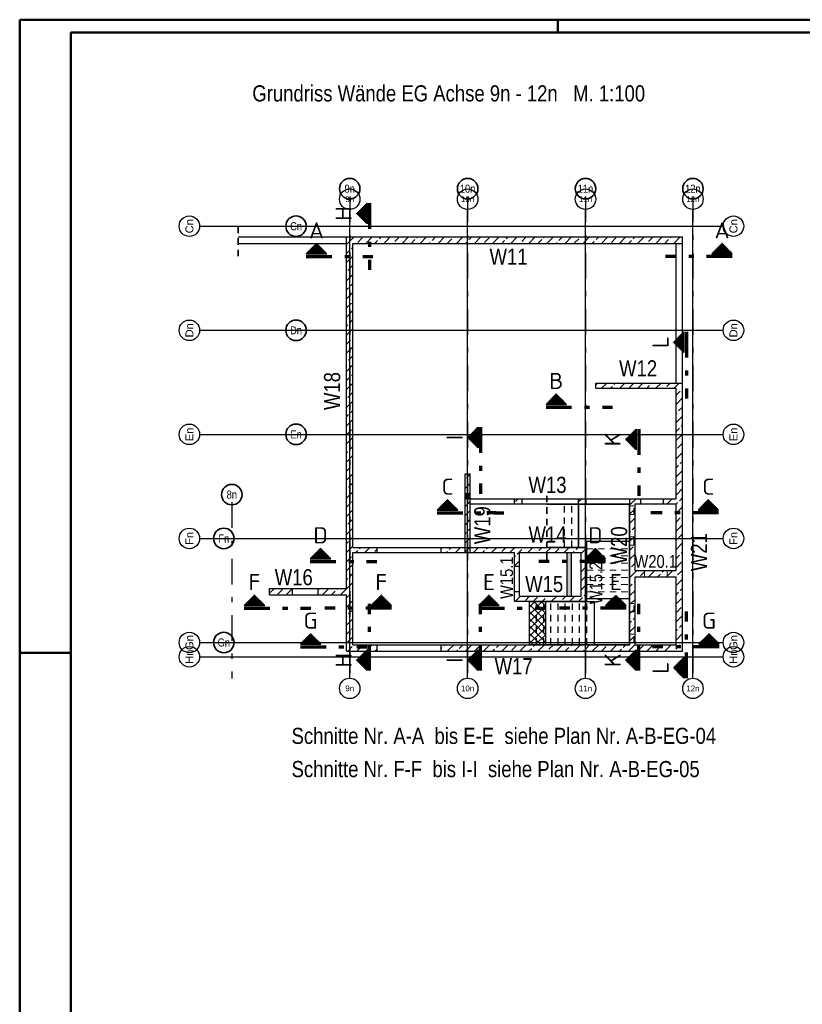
# Model space of a CAD drawing. Header units: millimetres. Extents: x -47 to 138, y -47 to 66.
# Tile 8 of 20: x 0 to 15, y 23 to 42. Entities that reach past the tile are written whole.
import ezdxf
from ezdxf.enums import TextEntityAlignment as Align

# ---------------------------------------------------------------- set-up
doc = ezdxf.new("R2010")
doc.units = ezdxf.units.MM
doc.linetypes.add('DASHDOTX2', pattern=[2, 1, -0.5, 0, -0.5])
doc.linetypes.add('HIDDEN', pattern=[0.375, 0.25, -0.125])
for name, color, linetype, lineweight in [('Achsen', 7, 'Continuous', 20), ('Bewehrung', 7, 'Continuous', 20), ('Schraffuren', 7, 'Continuous', 20)]:
    doc.layers.add(name, color=color, linetype=linetype, lineweight=lineweight)
doc.styles.add('Arial', font='arial.ttf')
doc.styles.add('Arial Narrow', font='ARIALN.TTF')
doc.styles.add('isocp', font='isocp', dxfattribs={"width": 1.1})
pattern_1 = [(0, (0, 0), (0, 0.02), [])]
pattern_2 = [(90, (0, 0), (-0.02, 1e-18), [])]
pattern_3 = [(45, (0, 0), (-0.1767767, 0.1767767), [0.125, -0.05]), (45, (-0.0884, 0.0884), (-0.1767767, 0.1767767), [])]

msp = doc.modelspace()

# ---------------------------------------------------------------- hatches: boundary and pattern name
at = {"lineweight": 50}
h = msp.add_hatch(dxfattribs=at)
h.set_pattern_fill('Mau', color=4, scale=0.01, angle=90, style=0, pattern_type=2)
h.set_pattern_definition(pattern_2)
h.paths.add_polyline_path([(6.775851, 38.468684), (6.575851, 38.268684), (6.775851, 38.068684)])
h = msp.add_hatch(dxfattribs=at)
h.set_pattern_fill('Mau', color=4, scale=0.01, style=0, pattern_type=2)
h.set_pattern_definition(pattern_1)
h.paths.add_polyline_path([(5.990585, 37.482417), (5.790585, 37.682417), (5.590585, 37.482417)])
h = msp.add_hatch(dxfattribs=at)
h.set_pattern_fill('Mau', color=4, scale=0.01, style=0, pattern_type=2)
h.set_pattern_definition(pattern_1)
h.paths.add_polyline_path([(13.900763, 37.482417), (13.700763, 37.682417), (13.500763, 37.482417)])
h = msp.add_hatch(dxfattribs=at)
h.set_pattern_fill('Mau', color=4, scale=0.01, angle=90, style=0, pattern_type=2)
h.set_pattern_definition(pattern_2)
h.paths.add_polyline_path([(12.957664, 35.958652), (12.757664, 35.758652), (12.957664, 35.558652)])
h = msp.add_hatch(dxfattribs=at)
h.set_pattern_fill('Mau', color=4, scale=0.01, style=0, pattern_type=2)
h.set_pattern_definition(pattern_1)
h.paths.add_polyline_path([(10.666946, 34.545362), (10.466946, 34.745362), (10.266946, 34.545362)])
h = msp.add_hatch(dxfattribs=at)
h.set_pattern_fill('Mau', color=4, scale=0.01, angle=90, style=0, pattern_type=2)
h.set_pattern_definition(pattern_2)
h.paths.add_polyline_path([(8.941193, 34.101187), (8.741193, 33.901187), (8.941193, 33.701187)])
h = msp.add_hatch(dxfattribs=at)
h.set_pattern_fill('Mau', color=4, scale=0.01, angle=90, style=0, pattern_type=2)
h.set_pattern_definition(pattern_2)
h.paths.add_polyline_path([(12.024646, 34.063117), (11.824646, 33.863117), (12.024646, 33.663117)])
h = msp.add_hatch(dxfattribs=at)
h.set_pattern_fill('Mau', color=4, scale=0.01, style=0, pattern_type=2)
h.set_pattern_definition(pattern_1)
h.paths.add_polyline_path([(8.546926, 32.484473), (8.346926, 32.684473), (8.146926, 32.484473)])
h = msp.add_hatch(dxfattribs=at)
h.set_pattern_fill('Mau', color=4, scale=0.01, style=0, pattern_type=2)
h.set_pattern_definition(pattern_1)
h.paths.add_polyline_path([(13.632446, 32.484473), (13.432446, 32.684473), (13.232446, 32.484473)])
h = msp.add_hatch(dxfattribs=at)
h.set_pattern_fill('Mau', color=4, scale=0.01, style=0, pattern_type=2)
h.set_pattern_definition(pattern_1)
h.paths.add_polyline_path([(6.068582, 31.534951), (5.868582, 31.734951), (5.668582, 31.534951)])
h = msp.add_hatch(dxfattribs=at)
h.set_pattern_fill('Mau', color=4, scale=0.01, style=0, pattern_type=2)
h.set_pattern_definition(pattern_1)
h.paths.add_polyline_path([(11.030021, 31.534951), (11.430021, 31.534951), (11.230021, 31.734951)])
h = msp.add_hatch(dxfattribs=at)
h.set_pattern_fill('Mau', color=4, scale=0.01, style=0, pattern_type=2)
h.set_pattern_definition(pattern_1)
h.paths.add_polyline_path([(4.779199, 30.622082), (4.579199, 30.822082), (4.379199, 30.622082)])
h = msp.add_hatch(dxfattribs=at)
h.set_pattern_fill('Mau', color=4, scale=0.01, style=0, pattern_type=2)
h.set_pattern_definition(pattern_1)
h.paths.add_polyline_path([(7.253803, 30.622082), (7.053803, 30.822082), (6.853803, 30.622082)])
h = msp.add_hatch(dxfattribs=at)
h.set_pattern_fill('Mau', color=4, scale=0.01, style=0, pattern_type=2)
h.set_pattern_definition(pattern_1)
h.paths.add_polyline_path([(9.354708, 30.622082), (9.154708, 30.822082), (8.954708, 30.622082)])
h = msp.add_hatch(dxfattribs=at)
h.set_pattern_fill('Mau', color=4, scale=0.01, style=0, pattern_type=2)
h.set_pattern_definition(pattern_1)
h.paths.add_polyline_path([(11.829312, 30.622082), (11.629312, 30.822082), (11.429312, 30.622082)])
h = msp.add_hatch(dxfattribs=at)
h.set_pattern_fill('Mau', color=4, scale=0.01, style=0, pattern_type=2)
h.set_pattern_definition(pattern_1)
h.paths.add_polyline_path([(5.876052, 29.870172), (5.676052, 30.070172), (5.476052, 29.870172)])
h = msp.add_hatch(dxfattribs=at)
h.set_pattern_fill('Mau', color=4, scale=0.01, style=0, pattern_type=2)
h.set_pattern_definition(pattern_1)
h.paths.add_polyline_path([(13.647198, 29.870172), (13.447198, 30.070172), (13.247198, 29.870172)])
h = msp.add_hatch(dxfattribs=at)
h.set_pattern_fill('Mau', color=4, scale=0.01, angle=90, style=0, pattern_type=2)
h.set_pattern_definition(pattern_2)
h.paths.add_polyline_path([(6.775851, 29.757104), (6.575851, 29.557104), (6.775851, 29.357104)])
h = msp.add_hatch(dxfattribs=at)
h.set_pattern_fill('Mau', color=4, scale=0.01, angle=90, style=0, pattern_type=2)
h.set_pattern_definition(pattern_2)
h.paths.add_polyline_path([(8.941193, 29.757104), (8.741193, 29.557104), (8.941193, 29.357104)])
h = msp.add_hatch(dxfattribs=at)
h.set_pattern_fill('Mau', color=4, scale=0.01, angle=90, style=0, pattern_type=2)
h.set_pattern_definition(pattern_2)
h.paths.add_polyline_path([(12.024646, 29.757104), (11.824646, 29.557104), (12.024646, 29.357104)])
h = msp.add_hatch(dxfattribs=at)
h.set_pattern_fill('Mau', color=4, scale=0.01, angle=90, style=0, pattern_type=2)
h.set_pattern_definition(pattern_2)
h.paths.add_polyline_path([(12.957664, 29.608662), (12.757664, 29.408662), (12.957664, 29.208662)])
at = {"layer": 'Schraffuren', "lineweight": 13}
h = msp.add_hatch(dxfattribs=at)
h.set_pattern_fill('bB', color=6, scale=0.01, angle=45, style=0, pattern_type=2)
h.set_pattern_definition(pattern_3)
h.paths.add_polyline_path([(6.500662, 37.811778), (6.500662, 29.73178), (6.375662, 29.73178), (6.375662, 37.811778)])
h = msp.add_hatch(dxfattribs=at)
h.set_pattern_fill('bB', color=6, scale=0.01, angle=45, style=0, pattern_type=2)
h.set_pattern_definition(pattern_3)
h.paths.add_polyline_path([(7.150662, 37.811778), (7.150662, 37.686779), (6.500662, 37.686778), (6.500662, 37.811778)])
h = msp.add_hatch(dxfattribs=at)
h.set_pattern_fill('bB', color=6, scale=0.01, angle=45, style=0, pattern_type=2)
h.set_pattern_definition(pattern_3)
h.paths.add_polyline_path([(12.928162, 37.686778), (7.150662, 37.686779), (7.150662, 37.811778), (12.928162, 37.811778)])
h = msp.add_hatch(dxfattribs=at)
h.set_pattern_fill('bB', color=6, scale=0.01, angle=45, style=0, pattern_type=2)
h.set_pattern_definition(pattern_3)
h.paths.add_polyline_path([(12.80325, 34.961773), (12.80325, 34.861773), (11.238869, 34.861773), (11.238869, 34.961773)])
h = msp.add_hatch(dxfattribs=at)
h.set_pattern_fill('bB', color=6, scale=0.01, angle=45, style=0, pattern_type=2)
h.set_pattern_definition(pattern_3)
h.paths.add_polyline_path([(12.92825, 29.73178), (12.80325, 29.85678), (12.80325, 34.961775), (12.92825, 34.961775)])
h = msp.add_hatch(dxfattribs=at)
h.set_pattern_fill('bB', color=6, scale=0.01, angle=45, style=0, pattern_type=2)
h.set_pattern_definition(pattern_3)
h.paths.add_polyline_path([(8.788165, 33.193094), (8.788165, 31.656781), (8.688165, 31.656781), (8.688165, 33.193094)])
h = msp.add_hatch(dxfattribs=at)
h.set_pattern_fill('bB', color=6, scale=0.01, angle=45, style=0, pattern_type=2)
h.set_pattern_definition(pattern_3)
h.paths.add_polyline_path([(9.803065, 32.706782), (9.803065, 32.606782), (9.653065, 32.606782), (9.653065, 32.706782)])
h = msp.add_hatch(dxfattribs=at)
h.set_pattern_fill('bB', color=6, scale=0.01, angle=45, style=0, pattern_type=2)
h.set_pattern_definition(pattern_3)
h.paths.add_polyline_path([(11.053069, 32.706782), (11.053069, 32.606782), (10.903069, 32.606782), (10.903069, 32.706782)])
h = msp.add_hatch(dxfattribs=at)
h.set_pattern_fill('bB', color=6, scale=0.01, angle=45, style=0, pattern_type=2)
h.set_pattern_definition(pattern_3)
h.paths.add_polyline_path([(12.11557, 32.606782), (11.903162, 32.606782), (11.903162, 32.706782), (12.11557, 32.706782)])
h = msp.add_hatch(dxfattribs=at)
h.set_pattern_fill('bB', color=6, scale=0.01, angle=45, style=0, pattern_type=2)
h.set_pattern_definition(pattern_3)
h.paths.add_polyline_path([(12.80325, 32.706782), (12.80325, 32.606782), (12.55807, 32.606782), (12.55807, 32.706782)])
h = msp.add_hatch(dxfattribs=at)
h.set_pattern_fill('bB', color=6, scale=0.01, angle=45, style=0, pattern_type=2)
h.set_pattern_definition(pattern_3)
h.paths.add_polyline_path([(12.003162, 32.606782), (12.003162, 29.85678), (11.903162, 29.85678), (11.903162, 32.606782)])
h = msp.add_hatch(dxfattribs=at)
h.set_pattern_fill('bB', color=6, scale=0.01, angle=45, style=0, pattern_type=2)
h.set_pattern_definition(pattern_3)
h.paths.add_polyline_path([(6.970662, 31.756781), (6.970662, 31.656781), (6.500662, 31.656781), (6.500662, 31.756781)])
h = msp.add_hatch(dxfattribs=at)
h.set_pattern_fill('bB', color=6, scale=0.01, angle=45, style=0, pattern_type=2)
h.set_pattern_definition(pattern_3)
h.paths.add_polyline_path([(8.220662, 31.756781), (11.053162, 31.756781), (10.953162, 31.656781), (8.220662, 31.656781)])
h = msp.add_hatch(dxfattribs=at)
h.set_pattern_fill('bB', color=6, scale=0.01, angle=45, style=0, pattern_type=2)
h.set_pattern_definition(pattern_3)
h.paths.add_polyline_path([(11.053162, 31.756781), (11.053162, 30.70678), (10.953162, 30.80678), (10.953162, 31.656781)])
h = msp.add_hatch(dxfattribs=at)
h.set_pattern_fill('bB', color=6, scale=0.01, angle=45, style=0, pattern_type=2)
h.set_pattern_definition(pattern_3)
h.paths.add_polyline_path([(9.753162, 31.656781), (9.753162, 31.39428), (9.653162, 31.39428), (9.653162, 31.656781)])
at = {"layer": 'Schraffuren', "lineweight": 13, "true_color": 0xe6aeae}
msp.add_hatch(color=9, dxfattribs=at).paths.add_polyline_path([(10.765568, 31.656781), (10.765568, 30.80678), (10.678068, 30.80678), (10.678068, 31.656781)])
at = {"layer": 'Schraffuren', "lineweight": 13}
h = msp.add_hatch(dxfattribs=at)
h.set_pattern_fill('bB', color=6, scale=0.01, angle=45, style=0, pattern_type=2)
h.set_pattern_definition(pattern_3)
h.paths.add_polyline_path([(12.80325, 31.305593), (12.80325, 31.180593), (12.003162, 31.180593), (12.003162, 31.305593)])
h = msp.add_hatch(dxfattribs=at)
h.set_pattern_fill('bB', color=6, scale=0.01, angle=45, style=0, pattern_type=2)
h.set_pattern_definition(pattern_3)
h.paths.add_polyline_path([(5.320409, 30.831778), (4.875659, 30.831778), (4.875659, 30.956778), (5.320409, 30.956778)])
h = msp.add_hatch(dxfattribs=at)
h.set_pattern_fill('bB', color=6, scale=0.01, angle=45, style=0, pattern_type=2)
h.set_pattern_definition(pattern_3)
h.paths.add_polyline_path([(6.375659, 30.831778), (5.825409, 30.831778), (5.825409, 30.956778), (6.375659, 30.956778)])
h = msp.add_hatch(dxfattribs=at)
h.set_pattern_fill('bB', color=6, scale=0.01, angle=45, style=0, pattern_type=2)
h.set_pattern_definition(pattern_3)
h.paths.add_polyline_path([(9.753162, 30.80678), (9.653162, 30.70678), (9.653162, 30.89428), (9.753162, 30.89428)])
h = msp.add_hatch(dxfattribs=at)
h.set_pattern_fill('bB', color=6, scale=0.01, angle=45, style=0, pattern_type=2)
h.set_pattern_definition(pattern_3)
h.paths.add_polyline_path([(11.053162, 30.70678), (9.653162, 30.70678), (9.753162, 30.80678), (10.953162, 30.80678)])
h = msp.add_hatch(dxfattribs=at)
h.set_pattern_fill('FT', color=6, scale=0.01, angle=45, style=0, pattern_type=2)
h.set_pattern_definition([(45, (0, 0), (-0.07071068, 0.07071068), []), (135, (0, 0), (-0.07071068, -0.07071068), [])])
h.paths.add_polyline_path([(10.262041, 30.69928), (10.262041, 29.86428), (9.943162, 29.86428), (9.943162, 30.69928)])
h = msp.add_hatch(dxfattribs=at)
h.set_pattern_fill('bB', color=6, scale=0.01, angle=45, style=0, pattern_type=2)
h.set_pattern_definition(pattern_3)
h.paths.add_polyline_path([(6.970662, 29.85678), (6.970662, 29.73178), (6.500662, 29.73178), (6.500662, 29.85678)])
h = msp.add_hatch(dxfattribs=at)
h.set_pattern_fill('bB', color=6, scale=0.01, angle=45, style=0, pattern_type=2)
h.set_pattern_definition(pattern_3)
h.paths.add_polyline_path([(12.80325, 29.85678), (12.92825, 29.73178), (8.220662, 29.73178), (8.220662, 29.85678)])

# ---------------------------------------------------------------- linework, layer by layer
at = {"color": 4, "linetype": 'Continuous', "lineweight": 50}
for p, q in [((59.45, 42.05), (0, 42.05)), ((0, 42.05), (0, 0)), ((59.2, 41.8), (1, 41.8)), ((1, 41.8), (1, 0.25))]:
    msp.add_line(p, q, dxfattribs=at)
at = {"color": 4, "linetype": 'Continuous', "lineweight": 50, "ltscale": 0.5}
for p, q in [((10.5, 42.05), (10.5, 41.8)), ((0, 29.7), (1, 29.7))]:
    msp.add_line(p, q, dxfattribs=at)
at = {"color": 2, "linetype": 'Continuous', "lineweight": 35}
for p, q in [((6.575851, 38.268684), (6.775851, 38.468684)), ((6.775851, 38.068684), (6.775851, 38.468684)), ((6.775851, 38.068684), (6.575851, 38.268684)), ((5.590585, 37.482417), (5.790585, 37.682417)), ((13.500763, 37.482417), (13.700763, 37.682417)), ((13.700763, 37.682417), (13.900763, 37.482417)), ((5.590585, 37.482417), (5.990585, 37.482417)), ((13.500763, 37.482417), (13.900763, 37.482417)), ((12.757664, 35.758652), (12.957664, 35.958652)), ((12.957664, 35.558652), (12.957664, 35.958652)), ((12.957664, 35.558652), (12.757664, 35.758652)), ((10.266946, 34.545362), (10.466946, 34.745362)), ((10.466946, 34.745362), (10.666946, 34.545362)), ((10.266946, 34.545362), (10.666946, 34.545362)), ((8.741193, 33.901187), (8.941193, 34.101187)), ((8.941193, 33.701187), (8.941193, 34.101187)), ((11.824646, 33.863117), (12.024646, 34.063117)), ((12.024646, 33.663117), (12.024646, 34.063117)), ((8.941193, 33.701187), (8.741193, 33.901187)), ((12.024646, 33.663117), (11.824646, 33.863117)), ((8.146926, 32.484473), (8.346926, 32.684473)), ((8.346926, 32.684473), (8.546926, 32.484473)), ((13.232446, 32.484473), (13.432446, 32.684473)), ((13.432446, 32.684473), (13.632446, 32.484473)), ((8.146926, 32.484473), (8.546926, 32.484473)), ((13.232446, 32.484473), (13.632446, 32.484473)), ((5.668582, 31.534951), (5.868582, 31.734951)), ((5.868582, 31.734951), (6.068582, 31.534951)), ((11.230021, 31.734951), (11.030021, 31.534951)), ((11.430021, 31.534951), (11.230021, 31.734951)), ((5.668582, 31.534951), (6.068582, 31.534951)), ((11.430021, 31.534951), (11.030021, 31.534951)), ((4.379199, 30.622082), (4.579199, 30.822082)), ((4.579199, 30.822082), (4.779199, 30.622082)), ((6.853803, 30.622082), (7.053803, 30.822082)), ((7.053803, 30.822082), (7.253803, 30.622082)), ((8.954708, 30.622082), (9.154708, 30.822082)), ((9.154708, 30.822082), (9.354708, 30.622082)), ((11.429312, 30.622082), (11.629312, 30.822082)), ((11.629312, 30.822082), (11.829312, 30.622082)), ((4.379199, 30.622082), (4.779199, 30.622082)), ((6.853803, 30.622082), (7.253803, 30.622082)), ((8.954708, 30.622082), (9.354708, 30.622082)), ((11.429312, 30.622082), (11.829312, 30.622082)), ((5.476052, 29.870172), (5.676052, 30.070172)), ((5.676052, 30.070172), (5.876052, 29.870172)), ((13.247198, 29.870172), (13.447198, 30.070172)), ((13.447198, 30.070172), (13.647198, 29.870172)), ((5.476052, 29.870172), (5.876052, 29.870172)), ((13.247198, 29.870172), (13.647198, 29.870172)), ((6.575851, 29.557104), (6.775851, 29.757104)), ((6.775851, 29.357104), (6.775851, 29.757104)), ((8.741193, 29.557104), (8.941193, 29.757104)), ((8.941193, 29.357104), (8.941193, 29.757104)), ((11.824646, 29.557104), (12.024646, 29.757104)), ((12.024646, 29.357104), (12.024646, 29.757104)), ((12.757664, 29.408662), (12.957664, 29.608662)), ((12.957664, 29.208662), (12.957664, 29.608662)), ((6.775851, 29.357104), (6.575851, 29.557104)), ((8.941193, 29.357104), (8.741193, 29.557104)), ((12.024646, 29.357104), (11.824646, 29.557104)), ((12.957664, 29.208662), (12.757664, 29.408662))]:
    msp.add_line(p, q, dxfattribs=at)
at = {"color": 1, "linetype": 'DASHDOTX2', "lineweight": 70, "ltscale": 0.5}
for p, q in [((6.825851, 38.468684), (6.825851, 37.168684)), ((5.590585, 37.432417), (6.890585, 37.432417)), ((13.900763, 37.432417), (12.600763, 37.432417)), ((13.007664, 35.958652), (13.007664, 34.658652)), ((10.266946, 34.495362), (11.566946, 34.495362)), ((8.991193, 34.101187), (8.991193, 32.801187)), ((12.074646, 34.063117), (12.074646, 32.763117)), ((8.146926, 32.434473), (9.446926, 32.434473)), ((9.294943, 32.434473), (9.11482, 32.434473)), ((13.632446, 32.434473), (12.311008, 32.434473)), ((5.668582, 31.484951), (6.968582, 31.484951)), ((11.430021, 31.484951), (10.130021, 31.484951)), ((4.379199, 30.572082), (5.679199, 30.572082)), ((7.253803, 30.572082), (5.953803, 30.572082)), ((6.825851, 29.357104), (6.825851, 30.657104)), ((8.954708, 30.572082), (10.254708, 30.572082)), ((8.991193, 29.357104), (8.991193, 30.657104)), ((11.829312, 30.572082), (10.529312, 30.572082)), ((12.074646, 29.357104), (12.074646, 30.657104)), ((13.007664, 29.208662), (13.007664, 30.508662)), ((5.476052, 29.820172), (6.776052, 29.820172)), ((13.647198, 29.820172), (12.347198, 29.820172))]:
    msp.add_line(p, q, dxfattribs=at)
at = {"color": 3, "linetype": 'Continuous', "lineweight": 25}
for p, q in [((6.438166, 29.206868), (6.438166, 38.348642)), ((8.738166, 29.206868), (8.738166, 38.348642)), ((11.038166, 29.206868), (11.038166, 38.348642)), ((13.133166, 29.206868), (13.133166, 38.348642)), ((3.510452, 38.021778), (13.723198, 38.021778)), ((5.790585, 37.682417), (5.990585, 37.482417)), ((3.510452, 35.991778), (13.723198, 35.991778)), ((3.510452, 33.961778), (13.723198, 33.961778)), ((3.510452, 31.931778), (13.723198, 31.931778)), ((3.510452, 29.901778), (13.723198, 29.901778)), ((3.510452, 29.624278), (13.723198, 29.624278))]:
    msp.add_line(p, q, dxfattribs=at)
at = {"color": 2, "linetype": 'HIDDEN', "lineweight": 35, "ltscale": 0.5}
for p, q in [((4.260452, 37.436778), (4.260452, 38.061778)), ((10.283829, 31.514282), (10.283829, 32.849282))]:
    msp.add_line(p, q, dxfattribs=at)
at = {"color": 3, "linetype": 'DASHDOTX2', "lineweight": 25, "ltscale": 0.5}
for p, q in [((5.591328, 38.021778), (13.464509, 38.021778)), ((5.591328, 35.991778), (13.464509, 35.991778)), ((5.591328, 33.961778), (13.464509, 33.961778)), ((4.181805, 31.931778), (13.464509, 31.931778)), ((4.181805, 29.901778), (13.464509, 29.901778))]:
    msp.add_line(p, q, dxfattribs=at)
at = {"color": 3, "linetype": 'Continuous', "lineweight": 25}
for centre in [(6.438166, 38.548642), (8.738166, 38.548642), (11.038166, 38.548642), (13.133166, 38.548642), (3.310452, 38.021778), (13.923198, 38.021778), (3.310452, 35.991778), (13.923198, 35.991778), (3.310452, 33.961778), (13.923198, 33.961778), (3.310452, 31.931778), (13.923198, 31.931778), (3.310452, 29.901778), (13.923198, 29.901778), (3.310452, 29.624278), (13.923198, 29.624278), (6.438166, 29.006868), (8.738166, 29.006868), (11.038166, 29.006868), (13.133166, 29.006868)]:
    msp.add_circle(centre, 0.2, dxfattribs=at)
at = {"color": 2, "linetype": 'Continuous', "lineweight": 35}
for centre in [(5.391328, 38.021778), (5.391328, 35.991778), (5.391328, 33.961778), (3.981805, 31.931778), (3.981805, 29.901778)]:
    msp.add_circle(centre, 0.2, dxfattribs=at)
at = {"layer": 'Achsen', "color": 3, "linetype": 'DASHDOTX2', "lineweight": 25, "ltscale": 0.5}
for p, q in [((6.438164, 38.603912), (6.438164, 29.197456)), ((8.738164, 38.603912), (8.738164, 29.197456)), ((11.038164, 38.603912), (11.038164, 29.197456)), ((13.133164, 38.603912), (13.133164, 29.197456)), ((4.138164, 32.636574), (4.138164, 29.197456))]:
    msp.add_line(p, q, dxfattribs=at)
at = {"layer": 'Achsen', "color": 3, "linetype": 'Continuous', "lineweight": 25}
for p, q in [((4.260452, 37.811778), (6.375662, 37.811778)), ((4.260452, 37.686779), (6.375662, 37.686779)), ((12.80325, 34.961773), (12.80325, 37.686779)), ((12.928162, 37.686779), (12.92825, 37.686779)), ((12.92825, 34.961775), (12.92825, 37.686779)), ((8.788165, 32.706782), (9.653065, 32.706782)), ((9.803065, 32.706782), (10.903069, 32.706782)), ((11.053069, 32.706782), (11.90307, 32.706782)), ((11.90307, 32.606782), (11.90307, 32.706782)), ((12.11557, 32.706782), (12.55807, 32.706782)), ((8.788165, 32.606782), (9.653065, 32.606782)), ((9.803065, 32.606782), (10.903069, 32.606782)), ((10.908162, 32.599282), (11.89557, 32.599282)), ((11.053069, 32.606782), (11.90307, 32.606782)), ((11.89557, 31.87889), (11.89557, 32.599282)), ((11.89557, 32.565782), (11.903162, 32.565782)), ((12.11557, 32.606782), (12.55807, 32.606782)), ((11.89557, 32.397782), (11.903162, 32.397782)), ((11.89557, 31.965781), (11.903162, 31.965781)), ((6.970662, 31.756781), (8.220662, 31.756781)), ((10.908162, 31.764282), (11.06057, 31.764282)), ((11.06057, 31.87889), (11.06057, 31.87976)), ((11.06057, 31.87976), (11.89557, 31.87976)), ((11.06057, 30.75889), (11.06057, 31.87889)), ((11.06057, 31.87889), (11.89557, 31.87889)), ((11.89557, 30.75889), (11.89557, 31.87889)), ((11.89557, 31.797781), (11.903162, 31.797781)), ((6.970662, 31.656781), (8.220662, 31.656781)), ((9.653162, 30.89428), (9.653162, 31.39428)), ((9.753162, 30.89428), (9.753162, 31.39428)), ((5.320409, 30.956778), (5.825409, 30.956778)), ((5.320409, 30.831778), (5.825409, 30.831778)), ((11.06057, 30.75178), (11.06057, 30.75889)), ((11.06057, 30.75889), (11.89557, 30.75889)), ((11.06057, 30.75178), (11.060662, 30.75178)), ((11.060662, 30.69928), (11.060662, 30.75178)), ((11.89557, 30.75178), (11.89557, 30.75889)), ((11.89557, 29.86428), (11.89557, 30.75178)), ((11.89557, 30.66578), (11.903162, 30.66578)), ((11.89557, 30.49778), (11.903162, 30.49778)), ((11.89557, 30.06578), (11.903162, 30.06578)), ((6.970662, 29.85678), (8.220662, 29.85678)), ((11.210126, 29.86428), (11.89557, 29.86428)), ((11.89557, 29.89778), (11.903162, 29.89778)), ((6.970662, 29.73178), (8.220662, 29.73178))]:
    msp.add_line(p, q, dxfattribs=at)
at = {"layer": 'Achsen', "color": 4, "linetype": 'HIDDEN', "lineweight": 50, "ltscale": 0.5}
for p, q in [((8.688165, 32.805597), (8.738165, 32.755597)), ((8.738165, 32.755597), (8.688165, 32.705597)), ((8.788165, 32.805597), (8.738165, 32.755597)), ((8.738165, 32.755597), (8.788165, 32.705597))]:
    msp.add_line(p, q, dxfattribs=at)
at = {"layer": 'Achsen', "color": 11, "linetype": 'Continuous', "lineweight": 25}
for p, q in [((10.283829, 32.599282), (10.901035, 32.599282)), ((10.901035, 31.764282), (10.901035, 32.599282)), ((10.901035, 32.599282), (10.908162, 32.599282)), ((10.908162, 31.764282), (10.908162, 32.599282)), ((10.283829, 31.764282), (10.901035, 31.764282)), ((10.901035, 31.764282), (10.908162, 31.764282)), ((10.262041, 30.69928), (11.210126, 30.69928)), ((11.210126, 29.86428), (11.210126, 30.69928)), ((10.262041, 29.86428), (11.210126, 29.86428))]:
    msp.add_line(p, q, dxfattribs=at)
at = {"layer": 'Achsen', "color": 2, "linetype": 'Continuous', "lineweight": 35}
for centre in [(6.438164, 38.753912), (8.738164, 38.753912), (11.038164, 38.753912), (13.133164, 38.753912), (4.138164, 32.786574)]:
    msp.add_circle(centre, 0.2, dxfattribs=at)
at = {"layer": 'Bewehrung', "color": 5, "linetype": 'HIDDEN', "lineweight": 18, "ltscale": 0.5}
for p, q in [((8.688165, 32.805597), (8.788165, 32.805597)), ((8.688165, 32.705597), (8.788165, 32.705597)), ((8.787958, 32.606782), (8.787958, 32.706782)), ((8.787958, 32.706782), (8.788165, 32.706782)), ((8.787958, 32.606782), (8.788165, 32.606782)), ((11.903162, 32.565782), (11.97807, 32.565782)), ((11.97807, 32.397782), (11.97807, 32.565782)), ((11.903162, 32.397782), (11.97807, 32.397782)), ((11.903162, 31.965781), (11.97807, 31.965781)), ((11.97807, 31.797781), (11.97807, 31.965781)), ((11.06057, 31.73178), (11.89557, 31.73178)), ((11.903162, 31.797781), (11.97807, 31.797781)), ((11.06057, 31.59178), (11.89557, 31.59178)), ((11.06057, 31.45178), (11.89557, 31.45178)), ((11.06057, 31.31178), (11.89557, 31.31178)), ((12.185662, 31.180593), (12.185662, 31.305593)), ((12.628162, 31.180593), (12.628162, 31.305593)), ((11.06057, 31.17178), (11.89557, 31.17178)), ((11.06057, 31.03178), (11.89557, 31.03178)), ((11.06057, 30.89178), (11.89557, 30.89178)), ((11.060662, 30.75178), (11.89557, 30.75178)), ((11.903162, 30.66578), (11.97807, 30.66578)), ((11.97807, 30.49778), (11.97807, 30.66578)), ((11.903162, 30.49778), (11.97807, 30.49778)), ((11.903162, 30.06578), (11.97807, 30.06578)), ((11.97807, 29.89778), (11.97807, 30.06578)), ((11.903162, 29.89778), (11.97807, 29.89778))]:
    msp.add_line(p, q, dxfattribs=at)
at = {"layer": 'Bewehrung', "color": 3, "linetype": 'HIDDEN', "lineweight": 25, "ltscale": 0.5}
for p, q in [((10.628162, 31.764282), (10.628162, 32.599282)), ((10.768162, 31.764282), (10.768162, 32.599282)), ((10.083162, 29.86428), (10.083162, 30.69928)), ((10.223162, 29.86428), (10.223162, 30.69928)), ((10.363162, 29.86428), (10.363162, 30.69928)), ((10.503162, 29.86428), (10.503162, 30.69928)), ((10.643162, 29.86428), (10.643162, 30.69928)), ((10.783162, 29.86428), (10.783162, 30.69928)), ((10.923162, 29.86428), (10.923162, 30.69928)), ((11.063162, 29.86428), (11.063162, 30.69928))]:
    msp.add_line(p, q, dxfattribs=at)
at = {"layer": 'Schraffuren', "color": 3, "linetype": 'Continuous', "lineweight": 25}
for p, q in [((6.375659, 30.956778), (6.375659, 37.811778)), ((6.375662, 37.811778), (6.500662, 37.811778)), ((6.500662, 37.811778), (7.150662, 37.811778)), ((6.500662, 37.686779), (7.150662, 37.686779)), ((6.500662, 31.756781), (6.500662, 37.686778)), ((7.150662, 37.811778), (12.928162, 37.811778)), ((7.150662, 37.686779), (12.928162, 37.686779)), ((12.928162, 37.686778), (12.928162, 37.811778)), ((11.238869, 34.961775), (12.80325, 34.961775)), ((11.238869, 34.861773), (11.238869, 34.961773)), ((12.80325, 34.961775), (12.92825, 34.961775)), ((12.92825, 29.73178), (12.92825, 34.961775)), ((11.238869, 34.861773), (12.80325, 34.861773)), ((12.80325, 32.706782), (12.80325, 34.861773)), ((8.688165, 31.656781), (8.688165, 33.193094)), ((8.688165, 33.193094), (8.788165, 33.193094)), ((8.788165, 31.656781), (8.788165, 33.193094)), ((9.653065, 32.606782), (9.653065, 32.706782)), ((9.653065, 32.706782), (9.803065, 32.706782)), ((9.803065, 32.606782), (9.803065, 32.706782)), ((10.903069, 32.606782), (10.903069, 32.706782)), ((10.903069, 32.706782), (11.053069, 32.706782)), ((11.053069, 32.606782), (11.053069, 32.706782)), ((11.903162, 32.606782), (11.903162, 32.706782)), ((11.903162, 32.706782), (12.11557, 32.706782)), ((12.11557, 32.606782), (12.11557, 32.706782)), ((12.55807, 32.606782), (12.55807, 32.706782)), ((12.55807, 32.706782), (12.80325, 32.706782)), ((9.653065, 32.606782), (9.803065, 32.606782)), ((10.903069, 32.606782), (11.053069, 32.606782)), ((11.903162, 29.85678), (11.903162, 32.606782)), ((12.003162, 31.305593), (12.003162, 32.606782)), ((12.003162, 32.606782), (12.11557, 32.606782)), ((12.55807, 32.606782), (12.80325, 32.606782)), ((12.80325, 31.305593), (12.80325, 32.606782)), ((6.500662, 31.756781), (6.970662, 31.756781)), ((6.970662, 31.656781), (6.970662, 31.756781)), ((8.220662, 31.656781), (8.220662, 31.756781)), ((8.220662, 31.756781), (11.053162, 31.756781)), ((11.053162, 30.70678), (11.053162, 31.756781)), ((6.500662, 29.85678), (6.500662, 31.656781)), ((6.500662, 31.656781), (6.970662, 31.656781)), ((8.220662, 31.656781), (8.688165, 31.656781)), ((8.688165, 31.656781), (8.788165, 31.656781)), ((8.788165, 31.656781), (9.653162, 31.656781)), ((9.653162, 31.39428), (9.653162, 31.656781)), ((9.753162, 31.39428), (9.753162, 31.656781)), ((9.753162, 31.656781), (10.953162, 31.656781)), ((10.678068, 30.80678), (10.678068, 31.656781)), ((10.765568, 30.80678), (10.765568, 31.656781)), ((10.953162, 30.80678), (10.953162, 31.656781)), ((9.653162, 31.39428), (9.753162, 31.39428)), ((12.003162, 31.305593), (12.80325, 31.305593)), ((12.003162, 29.85678), (12.003162, 31.180593)), ((12.003162, 31.180593), (12.80325, 31.180593)), ((12.80325, 29.85678), (12.80325, 31.180593)), ((4.875659, 30.831778), (4.875659, 30.956778)), ((4.875659, 30.956778), (5.320409, 30.956778)), ((5.320409, 30.831778), (5.320409, 30.956778)), ((5.825409, 30.831778), (5.825409, 30.956778)), ((5.825409, 30.956778), (6.375659, 30.956778)), ((4.875659, 30.831778), (5.320409, 30.831778)), ((5.825409, 30.831778), (6.375659, 30.831778)), ((6.375659, 29.73178), (6.375659, 30.831778)), ((9.653162, 30.70678), (9.653162, 30.89428)), ((9.653162, 30.89428), (9.753162, 30.89428)), ((9.753162, 30.80678), (9.753162, 30.89428)), ((9.753162, 30.80678), (10.953162, 30.80678)), ((9.653162, 30.70678), (11.053162, 30.70678)), ((9.943162, 29.86428), (9.943162, 30.69928)), ((9.943162, 30.69928), (10.262041, 30.69928)), ((10.262041, 29.86428), (10.262041, 30.69928)), ((6.500662, 29.85678), (6.970662, 29.85678)), ((6.970662, 29.73178), (6.970662, 29.85678)), ((8.220662, 29.73178), (8.220662, 29.85678)), ((8.220662, 29.85678), (11.903162, 29.85678)), ((9.943162, 29.86428), (10.262041, 29.86428)), ((12.003162, 29.85678), (12.80325, 29.85678)), ((6.375662, 29.73178), (6.500662, 29.73178)), ((6.500662, 29.73178), (6.970662, 29.73178)), ((8.220662, 29.73178), (12.92825, 29.73178))]:
    msp.add_line(p, q, dxfattribs=at)

# ---------------------------------------------------------------- texts
at = {"color": 1, "lineweight": 70, "style": 'Arial Narrow'}
for s, p in [('Grundriss Wände EG Achse 9n - 12n   M. 1:100', (4.538118, 40.455417)), ('W11', (9.165375, 37.269142)), ('W12', (11.692609, 35.090974)), ('W13', (9.925466, 32.81861)), ('W14', (9.925466, 31.852303)), ('W16', (4.974977, 31.018459)), ('W15', (9.861045, 30.885997)), ('W17', (9.264909, 29.282525)), ('Schnitte Nr. A-A  bis E-E  siehe Plan Nr. A-B-EG-04', (5.304101, 27.923512)), ('Schnitte Nr. F-F  bis I-I  siehe Plan Nr. A-B-EG-05', (5.304101, 27.275631))]:
    msp.add_text(s, height=0.315, dxfattribs=at).set_placement(p)
at = {"color": 1, "lineweight": 70, "style": 'Arial'}
for s, p in [('9n', (6.438166, 38.548642)), ('10n', (8.738166, 38.548642)), ('11n', (11.038166, 38.548642)), ('12n', (13.133166, 38.548642)), ('9n', (6.438166, 29.006868)), ('10n', (8.738166, 29.006868)), ('11n', (11.038166, 29.006868)), ('12n', (13.133166, 29.006868))]:
    msp.add_text(s, height=0.1119587, dxfattribs=at).set_placement(p, align=Align.MIDDLE_CENTER)
at = {"color": 2, "lineweight": 35, "style": 'isocp', "width": 1.15}
for s, p in [('H', (6.475851, 38.268684)), ('L', (12.657664, 35.758652)), ('K', (11.724646, 33.863117)), ('I', (8.641193, 33.901187)), ('H', (6.475851, 29.557104)), ('I', (8.641193, 29.557104)), ('K', (11.724646, 29.557104)), ('L', (12.657664, 29.408662))]:
    msp.add_text(s, height=0.315, rotation=90, dxfattribs=at).set_placement(p, align=Align.CENTER)
at = {"color": 1, "lineweight": 70, "style": 'Arial'}
for s, p in [('Cn', (3.310452, 38.021778)), ('Cn', (13.923198, 38.021778)), ('Dn', (3.310452, 35.991778)), ('Dn', (13.923198, 35.991778)), ('En', (3.310452, 33.961778)), ('En', (13.923198, 33.961778)), ('Fn', (3.310452, 31.931778)), ('Fn', (13.923198, 31.931778)), ('Gn', (3.310452, 29.901778)), ('Gn', (13.923198, 29.901778)), ('Hn', (3.310452, 29.624278)), ('Hn', (13.923198, 29.624278))]:
    msp.add_text(s, height=0.155708, rotation=90, dxfattribs=at).set_placement(p, align=Align.MIDDLE_CENTER)
at = {"color": 3, "lineweight": 25, "style": 'Arial Narrow'}
for s, p in [('Cn', (5.391328, 38.021778)), ('Dn', (5.391328, 35.991364)), ('En', (5.391328, 33.961364)), ('Fn', (3.981805, 31.931364)), ('Gn', (3.981805, 29.901364))]:
    msp.add_text(s, height=0.1575, dxfattribs=at).set_placement(p, align=Align.MIDDLE_CENTER)
at = {"color": 2, "lineweight": 35, "style": 'isocp', "width": 1.15}
for s, p in [('A', (5.790585, 37.782417)), ('A', (13.700763, 37.782417)), ('B', (10.466946, 34.845362)), ('C', (8.346926, 32.784473)), ('C', (13.432446, 32.784473)), ('D', (5.868582, 31.834951)), ('D', (11.230021, 31.834951)), ('F', (4.579199, 30.922082)), ('F', (7.053803, 30.922082)), ('E', (9.154708, 30.922082)), ('E', (11.629312, 30.922082)), ('G', (5.676052, 30.170172)), ('G', (13.447198, 30.170172))]:
    msp.add_text(s, height=0.315, dxfattribs=at).set_placement(p, align=Align.CENTER)
at = {"color": 1, "lineweight": 70, "style": 'Arial Narrow'}
for s, p in [('W18', (6.251358, 34.435708)), ('W19', (9.181638, 31.81835)), ('W20', (11.848812, 31.425812)), ('W21', (13.409892, 31.293804))]:
    msp.add_text(s, height=0.315, rotation=90, dxfattribs=at).set_placement(p)
at = {"color": 4, "lineweight": 50, "style": 'Arial Narrow'}
for s, p in [('W15.1', (9.623445, 30.751505)), ('W15.2', (11.366096, 30.648996))]:
    msp.add_text(s, height=0.25, rotation=90, dxfattribs=at).set_placement(p)
msp.add_text('W20.1', height=0.25, dxfattribs=at).set_placement((11.993474, 31.358833))
at = {"layer": 'Achsen', "color": 3, "lineweight": 25, "style": 'Arial Narrow'}
for s, p in [('9n', (6.438164, 38.753912)), ('10n', (8.737364, 38.753912)), ('11n', (11.037364, 38.753912)), ('12n', (13.132364, 38.753912)), ('8n', (4.137364, 32.786574))]:
    msp.add_text(s, height=0.1575, dxfattribs=at).set_placement(p, align=Align.MIDDLE_CENTER)

doc.saveas('drawing.dxf')
